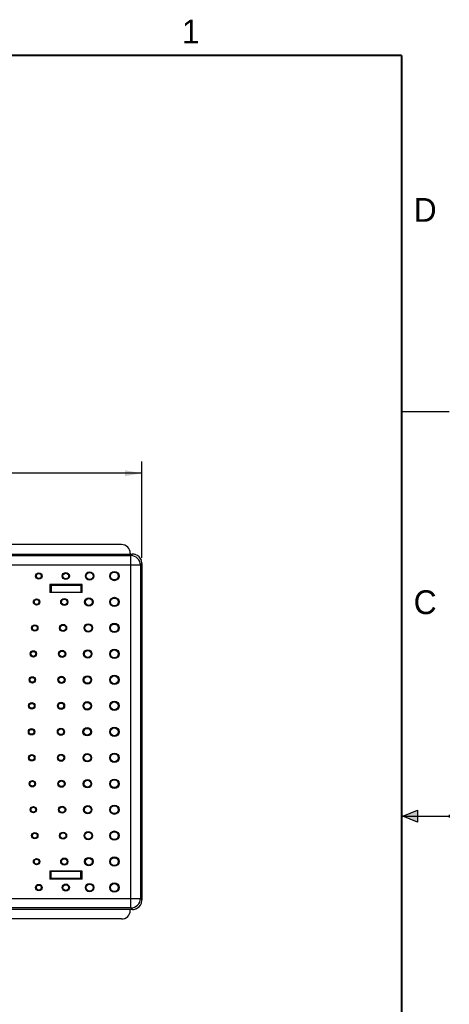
# Model space of a CAD drawing. Header units: inches. Extents: x 0 to 22, y 0 to 17.
# Tile 21 of 21: x 17.5 to 22, y 6.5 to 16.9. Entities that reach past the tile are written whole.
import ezdxf

# ---------------------------------------------------------------- set-up
doc = ezdxf.new("R2010")
doc.units = ezdxf.units.IN
doc.header["$LTSCALE"] = 1.21
doc.header["$MEASUREMENT"] = 0
doc.layers.get('0').update_dxf_attribs({"linetype": 'CONTINUOUS'})
doc.layers.add('DIMENSIONS', color=7, linetype='CONTINUOUS')
doc.styles.get("Standard").update_dxf_attribs({"font": 'txt', "width": 0.8})
doc.styles.add('TEXTSTYLE_2', font='txt')
doc.dimstyles.new('DIMSTYLE_1', dxfattribs={"dimtxt": 0.125, "dimasz": 0.18, "dimexe": 0.18, "dimexo": 0.0625, "dimgap": 0.09, "dimtad": 0, "dimtih": 1, "dimtoh": 1, "dimdec": 3, "dimzin": 4, "dimdsep": 46, "dimtxsty": 'STANDARD', "dimblk": '_FILLED', "dimblk1": '_FILLED', "dimblk2": '_FILLED', "dimcen": 0.09, "dimadec": 0, "dimazin": 0, "dimtp": 0.01, "dimtm": 0.01, "dimtfac": 1, "dimtdec": 3, "dimtofl": 0, "dimtmove": 0, "dimatfit": 3, "dimldrblk": '_FILLED', "dimfxl": 1, "dimtolj": 1, "dimtzin": 4, "dimarcsym": 0})

# ---------------------------------------------------------------- blocks, each defined once
blk = doc.blocks.new('_FILLED')
at = {"color": 0, "linetype": 'BYBLOCK'}
blk.add_solid([(0, 0), (-1, 0.174), (-1, -0.174)], dxfattribs=at)
blk = doc.blocks.new('*D9')
at = {"layer": 'DIMENSIONS', "color": 2, "linetype": 'CONTINUOUS'}
for p, q in [((12.566, 11.218), (12.566, 12.231)), ((18.768, 11.218), (18.768, 12.231)), ((12.566, 12.106), (14.892, 12.106)), ((18.768, 12.106), (16.442, 12.106))]:
    blk.add_line(p, q, dxfattribs=at)
at = {"layer": 'DIMENSIONS', "color": 2, "linetype": 'CONTINUOUS', "xscale": 0.18, "yscale": 0.18, "zscale": 0.18, "rotation": 180}
blk.add_blockref('_FILLED', (12.566, 12.106), dxfattribs=at)
at = {"layer": 'DIMENSIONS', "color": 2, "linetype": 'CONTINUOUS', "xscale": 0.18, "yscale": 0.18, "zscale": 0.18}
blk.add_blockref('_FILLED', (18.768, 12.106), dxfattribs=at)
at = {"layer": 'DIMENSIONS', "color": 2, "linetype": 'CONTINUOUS', "insert": (15.667, 12.168), "char_height": 0.125, "width": 1.425, "attachment_point": 2, "line_spacing_factor": 0.9}
blk.add_mtext('6.202{\\Ftxt.shx;\\W1.000000;\\H0.125000; }[157.53]', dxfattribs=at)

msp = doc.modelspace()

# ---------------------------------------------------------------- hatches: boundary and pattern name
at = {"linetype": 'CONTINUOUS'}
msp.add_hatch(color=2, dxfattribs=at).paths.add_polyline_path([(21.6663, 8.5625), (21.6663, 8.4375), (21.51, 8.5)])

# ---------------------------------------------------------------- linework, layer by layer
at = {"color": 2, "linetype": 'CONTINUOUS'}
for p, q in [((22, 12.75), (21.5, 12.75)), ((21.51, 8.5), (21.6663, 8.5625)), ((21.51, 8.5), (22, 8.5)), ((21.6663, 8.4375), (21.51, 8.5)), ((21.6663, 8.5625), (21.6663, 8.4375)), ((22, 8.515), (22, 8.485))]:
    msp.add_line(p, q, dxfattribs=at)
at = {"color": 7, "linetype": 'CONTINUOUS'}
for p, q in [((18.5541, 11.3557), (12.7794, 11.3557)), ((18.644, 11.2658), (18.644, 11.2554)), ((18.644, 11.2554), (18.6678, 11.2554)), ((17.8012, 10.8797), (17.8093, 10.8824)), ((17.8093, 10.9284), (18.1281, 10.9284)), ((17.8093, 10.9284), (17.8093, 10.8824)), ((17.8121, 10.9274), (17.8093, 10.9284)), ((18.1253, 10.9274), (17.8121, 10.9274)), ((17.8121, 10.9274), (17.8121, 10.8552)), ((18.1281, 10.9284), (18.1253, 10.9274)), ((18.1253, 10.9274), (18.1253, 10.8552)), ((18.1281, 10.9284), (18.1281, 10.8824)), ((18.1362, 10.8797), (18.1281, 10.8824)), ((17.8012, 7.8951), (17.8093, 7.8924)), ((17.8093, 7.8465), (17.8093, 7.8924)), ((17.8121, 7.8474), (17.8121, 7.9197)), ((18.1253, 7.8474), (18.1253, 7.9197)), ((18.1362, 7.8951), (18.1281, 7.8924)), ((18.1281, 7.8465), (18.1281, 7.8924)), ((17.8093, 7.8465), (17.8121, 7.8474)), ((17.8093, 7.8465), (18.1281, 7.8465)), ((17.8121, 7.8474), (18.1253, 7.8474)), ((18.1253, 7.8474), (18.1281, 7.8465)), ((18.644, 7.509), (18.644, 7.5194)), ((18.5541, 7.4191), (12.7794, 7.4191))]:
    msp.add_line(p, q, dxfattribs=at)
at = {"color": 6, "linetype": 'CONTINUOUS'}
for p, q in [((12.6657, 11.2554), (18.644, 11.2554)), ((17.2361, 11.2396), (18.6519, 11.2396)), ((18.6678, 11.2554), (18.6519, 11.2396)), ((18.6519, 7.5352), (18.6519, 11.2396)), ((18.7519, 11.1396), (17.2292, 11.1396)), ((18.7519, 11.1396), (18.7677, 11.1555)), ((18.7519, 11.1396), (18.7519, 7.6352)), ((18.7677, 11.1555), (18.7677, 7.6193)), ((18.1378, 10.9359), (17.7997, 10.9359)), ((17.7997, 10.9359), (17.7997, 10.8536)), ((17.8012, 10.9343), (17.7997, 10.9359)), ((17.8012, 10.8552), (17.8012, 10.9343)), ((17.8189, 10.9284), (17.8012, 10.9343)), ((18.1186, 10.9284), (18.1362, 10.9343)), ((18.1362, 10.9343), (18.1378, 10.9359)), ((18.1362, 10.9343), (18.1362, 10.8552)), ((18.1378, 10.8536), (18.1378, 10.9359)), ((17.7997, 10.8536), (17.8012, 10.8552)), ((18.1378, 10.8536), (17.7997, 10.8536)), ((17.8012, 10.8552), (18.1362, 10.8552)), ((18.1378, 10.8536), (18.1362, 10.8552)), ((18.1378, 7.9212), (17.7997, 7.9212)), ((17.7997, 7.9212), (17.8012, 7.9197)), ((17.7997, 7.9212), (17.7997, 7.839)), ((18.1362, 7.9197), (17.8012, 7.9197)), ((17.8012, 7.8405), (17.8012, 7.9197)), ((18.1378, 7.9212), (18.1362, 7.9197)), ((18.1362, 7.9197), (18.1362, 7.8405)), ((18.1378, 7.839), (18.1378, 7.9212)), ((17.8012, 7.8405), (17.7997, 7.839)), ((18.1378, 7.839), (17.7997, 7.839)), ((17.8189, 7.8464), (17.8012, 7.8405)), ((18.1186, 7.8464), (18.1362, 7.8405)), ((18.1362, 7.8405), (18.1378, 7.839)), ((17.2292, 7.6352), (18.7519, 7.6352)), ((18.7677, 7.6193), (18.7519, 7.6352)), ((18.6678, 7.5194), (12.6894, 7.5194)), ((18.6519, 7.5352), (17.2361, 7.5352)), ((18.6519, 7.5352), (18.6678, 7.5194))]:
    msp.add_line(p, q, dxfattribs=at)
at = {"color": 7, "linetype": 'CONTINUOUS', "const_width": 0.02}
for points in [[(21.5, 16.5), (0.5, 16.5)], [(21.5, 0.5), (21.5, 16.5)]]:
    msp.add_lwpolyline(points, dxfattribs=at)
at = {"color": 6, "linetype": 'CONTINUOUS'}
for centre, radius in [((17.6834, 11.0254), 0.0336), ((17.6834, 11.0254), 0.0297), ((17.6834, 11.0254), 0.0257), ((17.9666, 11.0254), 0.0376), ((17.9666, 11.0254), 0.0337), ((17.9666, 11.0254), 0.0297), ((18.2172, 11.0254), 0.0441), ((18.2172, 11.0254), 0.0402), ((18.2172, 11.0254), 0.0362), ((18.4777, 11.0254), 0.0491), ((18.4777, 11.0254), 0.0452), ((18.4777, 11.0254), 0.0412), ((17.6599, 10.7524), 0.0336), ((17.6599, 10.7524), 0.0297), ((17.6599, 10.7524), 0.0257), ((17.9511, 10.7524), 0.0376), ((17.9511, 10.7524), 0.0337), ((17.9511, 10.7524), 0.0297), ((18.2094, 10.7524), 0.0441), ((18.2094, 10.7524), 0.0402), ((18.2094, 10.7524), 0.0362), ((18.4777, 10.7524), 0.0491), ((18.4777, 10.7524), 0.0452), ((18.4777, 10.7524), 0.0412), ((17.6408, 10.4794), 0.0336), ((17.6408, 10.4794), 0.0297), ((17.6408, 10.4794), 0.0257), ((17.9383, 10.4794), 0.0376), ((17.9383, 10.4794), 0.0337), ((17.9383, 10.4794), 0.0297), ((18.203, 10.4794), 0.0441), ((18.203, 10.4794), 0.0402), ((18.203, 10.4794), 0.0362), ((18.4777, 10.4794), 0.0491), ((18.4777, 10.4794), 0.0452), ((18.4777, 10.4794), 0.0412), ((18.1981, 10.2064), 0.0441), ((18.4777, 10.2064), 0.0491), ((18.4777, 10.2064), 0.0452), ((17.6259, 10.2064), 0.0336), ((17.6259, 10.2064), 0.0297), ((17.6259, 10.2064), 0.0257), ((17.9284, 10.2064), 0.0376), ((17.9284, 10.2064), 0.0337), ((17.9284, 10.2064), 0.0297), ((18.1981, 10.2064), 0.0402), ((18.1981, 10.2064), 0.0362), ((18.4777, 10.2064), 0.0412), ((17.6152, 9.9334), 0.0336), ((17.6152, 9.9334), 0.0297), ((17.6152, 9.9334), 0.0257), ((17.9214, 9.9334), 0.0376), ((17.9214, 9.9334), 0.0337), ((17.9214, 9.9334), 0.0297), ((18.1946, 9.9334), 0.0441), ((18.1946, 9.9334), 0.0402), ((18.1946, 9.9334), 0.0362), ((18.4777, 9.9334), 0.0491), ((18.4777, 9.9334), 0.0452), ((18.4777, 9.9334), 0.0412), ((17.6089, 9.6604), 0.0336), ((17.6089, 9.6604), 0.0297), ((17.6089, 9.6604), 0.0257), ((17.9171, 9.6604), 0.0376), ((17.9171, 9.6604), 0.0337), ((17.9171, 9.6604), 0.0297), ((18.1924, 9.6604), 0.0441), ((18.1924, 9.6604), 0.0402), ((18.1924, 9.6604), 0.0362), ((18.4777, 9.6604), 0.0491), ((18.4777, 9.6604), 0.0452), ((18.4777, 9.6604), 0.0412), ((17.9157, 9.3874), 0.0376), ((18.1917, 9.3874), 0.0441), ((18.1917, 9.3874), 0.0402), ((18.1917, 9.3874), 0.0362), ((18.4777, 9.3874), 0.0491), ((18.4777, 9.3874), 0.0452), ((18.4777, 9.3874), 0.0412), ((17.6067, 9.3874), 0.0336), ((17.6067, 9.3874), 0.0297), ((17.6067, 9.3874), 0.0257), ((17.9157, 9.3874), 0.0337), ((17.9157, 9.3874), 0.0297), ((17.6089, 9.1144), 0.0336), ((17.6089, 9.1144), 0.0297), ((17.6089, 9.1144), 0.0257), ((17.9171, 9.1144), 0.0376), ((17.9171, 9.1144), 0.0337), ((17.9171, 9.1144), 0.0297), ((18.1924, 9.1144), 0.0441), ((18.1924, 9.1144), 0.0402), ((18.1924, 9.1144), 0.0362), ((18.4777, 9.1144), 0.0491), ((18.4777, 9.1144), 0.0452), ((18.4777, 9.1144), 0.0412), ((17.6152, 8.8414), 0.0336), ((17.6152, 8.8414), 0.0297), ((17.6152, 8.8414), 0.0257), ((17.9214, 8.8414), 0.0376), ((17.9214, 8.8414), 0.0337), ((17.9214, 8.8414), 0.0297), ((18.1946, 8.8414), 0.0441), ((18.1946, 8.8414), 0.0402), ((18.1946, 8.8414), 0.0362), ((18.4777, 8.8414), 0.0491), ((18.4777, 8.8414), 0.0452), ((18.4777, 8.8414), 0.0412), ((17.6259, 8.5684), 0.0336), ((17.6259, 8.5684), 0.0297), ((17.6259, 8.5684), 0.0257), ((17.9284, 8.5684), 0.0376), ((17.9284, 8.5684), 0.0337), ((17.9284, 8.5684), 0.0297), ((18.1981, 8.5684), 0.0441), ((18.1981, 8.5684), 0.0402), ((18.1981, 8.5684), 0.0362), ((18.4777, 8.5684), 0.0491), ((18.4777, 8.5684), 0.0452), ((18.4777, 8.5684), 0.0412), ((17.6408, 8.2954), 0.0336), ((17.6408, 8.2954), 0.0297), ((17.6408, 8.2954), 0.0257), ((17.9383, 8.2954), 0.0376), ((17.9383, 8.2954), 0.0337), ((17.9383, 8.2954), 0.0297), ((18.203, 8.2954), 0.0441), ((18.203, 8.2954), 0.0402), ((18.203, 8.2954), 0.0362), ((18.4777, 8.2954), 0.0491), ((18.4777, 8.2954), 0.0452), ((18.4777, 8.2954), 0.0412), ((17.6599, 8.0224), 0.0336), ((17.6599, 8.0224), 0.0297), ((17.6599, 8.0224), 0.0257), ((17.9511, 8.0224), 0.0376), ((17.9511, 8.0224), 0.0337), ((17.9511, 8.0224), 0.0297), ((18.2094, 8.0224), 0.0441), ((18.2094, 8.0224), 0.0402), ((18.2094, 8.0224), 0.0362), ((18.4777, 8.0224), 0.0491), ((18.4777, 8.0224), 0.0452), ((18.4777, 8.0224), 0.0412), ((17.6834, 7.7494), 0.0336), ((17.6834, 7.7494), 0.0297), ((17.6834, 7.7494), 0.0257), ((17.9666, 7.7494), 0.0376), ((17.9666, 7.7494), 0.0337), ((17.9666, 7.7494), 0.0297), ((18.2172, 7.7494), 0.0441), ((18.2172, 7.7494), 0.0402), ((18.2172, 7.7494), 0.0362), ((18.4777, 7.7494), 0.0491), ((18.4777, 7.7494), 0.0452), ((18.4777, 7.7494), 0.0412)]:
    msp.add_circle(centre, radius, dxfattribs=at)
at = {"color": 7, "linetype": 'CONTINUOUS'}
for centre, start, end in [((18.5541, 11.2658), 359.98495, 90.01504), ((18.5541, 7.509), 269.98495, 0.01504)]:
    msp.add_arc(centre, 0.0899, start, end, dxfattribs=at)
at = {"color": 6, "linetype": 'CONTINUOUS'}
for centre, radius, start, end in [((18.6518, 11.1395), 0.1001, 0.08397, 89.91603), ((18.6678, 11.1551), 0.1003, 74.99586, 89.98552), ((18.6679, 11.1557), 0.0997, 69.21253, 74.97626), ((18.6678, 11.1555), 0.1, 20.78525, 69.21475), ((18.668, 11.1556), 0.0997, 15.02375, 20.78747), ((18.6674, 11.1554), 0.1003, 0.01427, 15.00434), ((18.6518, 7.6353), 0.1001, 270.08397, 359.91603), ((18.6678, 7.6194), 0.1, 290.78525, 339.21475), ((18.668, 7.6192), 0.0997, 339.21253, 344.97626), ((18.6674, 7.6194), 0.1003, 344.99586, 359.98552), ((18.6678, 7.6197), 0.1003, 270.01427, 285.00434), ((18.6679, 7.6191), 0.0997, 285.02375, 290.78747)]:
    msp.add_arc(centre, radius, start, end, dxfattribs=at)

# ---------------------------------------------------------------- texts
at = {"color": 2, "linetype": 'CONTINUOUS', "char_height": 0.25, "width": 0.25, "attachment_point": 1, "line_spacing_factor": 0.9, "style": 'TEXTSTYLE_2'}
for s, insert in [('1', (19.1875, 16.875)), ('D', (21.625, 15)), ('C', (21.625, 10.875))]:
    msp.add_mtext(s, dxfattribs=dict(at, insert=insert))

# ---------------------------------------------------------------- dimensions: what is measured, and where the dimension line sits
at = {"layer": 'DIMENSIONS', "color": 2, "linetype": 'CONTINUOUS'}
dim = msp.add_linear_dim(base=(18.7677, 12.1057), p1=(12.5657, 11.218), p2=(18.7677, 11.218), dimstyle='DIMSTYLE_1', dxfattribs=at)
dim.commit()
dim.dimension.update_dxf_attribs({"geometry": '*D9', "text_midpoint": (15.5167, 12.1057), "dimtype": 160})

doc.saveas('drawing.dxf')
